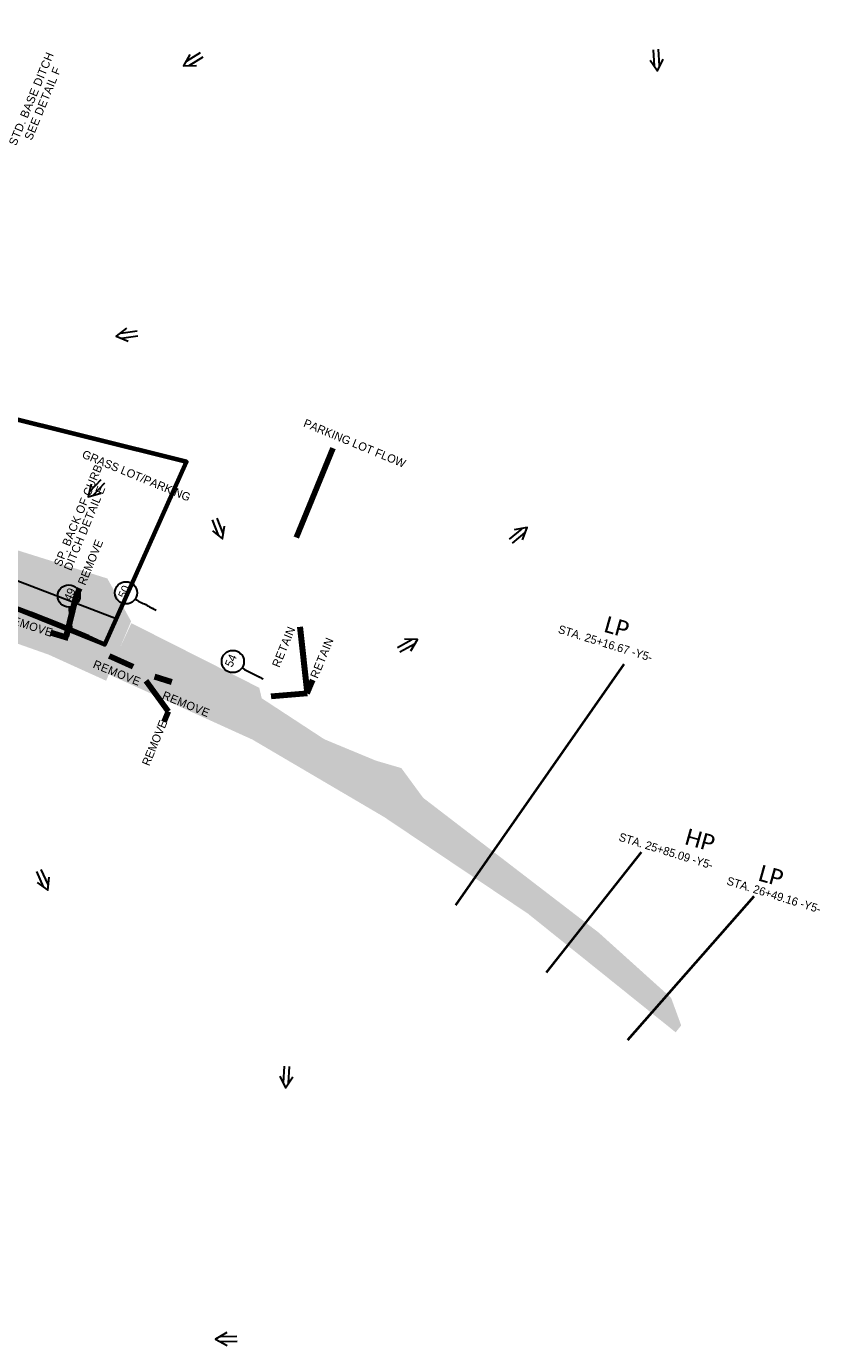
# Model space of a CAD drawing. Extents: x 1160024 to 2574774, y 200346 to 1150377.
# Tile 108 of 118: x 2483595 to 2484075, y 368558 to 369357. Entities that reach past the tile are written whole.
import ezdxf
from ezdxf.enums import TextEntityAlignment as Align

# ---------------------------------------------------------------- set-up
doc = ezdxf.new("R2010")
doc.units = 0
doc.header["$MEASUREMENT"] = 0
for name, color, linetype, lineweight in [('Exist Plan Preparation Drainage Arrows Symbol CELL', 5, 'Continuous', 30), ('Exist Plan Preparation Drainage Notes Label', 31, 'Continuous', 30), ('Exist Plan Preparation Watershed Blue', 5, 'Continuous', 30), ('Prop Drainage Structure Junction Box Convert From Drop Inlet Label', 9, 'Continuous', 30), ('Prop Drainage Structure Pipe Removal Label', 9, 'Continuous', 30), ('Prop Earthen Structure Ditch Flow Line', 6, 'Rdy Ditch Special Prp', 30), ('Prop Vertical Profile Ditch Grade Median Label', 5, 'Continuous', 40)]:
    doc.layers.add(name, color=color, linetype=linetype, lineweight=lineweight)
doc.layers.add('Scratch_Level_6', color=30, linetype='Continuous', lineweight=0, plot=False)
doc.styles.add('Style-Calibri', font='CALIBRI.TTF')
doc.styles.add('Style-GEOMETRICFUTURA_211_M_L', font='GEOMETRICFUTURA_211_M_L.shx')
doc.linetypes.add('Rdy Ditch Special Prp', pattern='A,0.55,-0.2,[22,dgnlstyle-RdylsE.shx,S=0.001111,R=0,X=0,Y=0],-0.2,0.55', length=1.5)
doc.dimstyles.new('erosion_control', dxfattribs={"dimtxt": 4.99999, "dimasz": 9.99998, "dimexe": 2.499995, "dimexo": 2.499995, "dimgap": 2.499995, "dimtad": 0, "dimtih": 1, "dimtoh": 1, "dimzin": 3, "dimdsep": 46, "dimtxsty": 'Style-GEOMETRICFUTURA_211_M_L', "dimcen": 0.09, "dimaunit": 1, "dimadec": 4, "dimazin": 3, "dimtfac": 1, "dimtofl": 0, "dimtmove": 0, "dimatfit": 1, "dimfxl": 1, "dimtzin": 3, "dimlwd": 106, "dimarcsym": 0})

# ---------------------------------------------------------------- blocks, each defined once
blk = doc.blocks.new('*U90')
at = {"layer": 'Exist Plan Preparation Drainage Notes Label'}
blk.add_circle((-2.02, 0), 1.99, dxfattribs=at)
blk.add_open_spline([(-0.14, -0.66), (0.52, -0.97), (1.25, -1), (1.95, -1.17), (2.64, -1.34), (3.31, -1.55), (4.01, -1.67)], degree=3, knots=[0, 0, 0, 0, 0.5025, 0.5025, 0.5025, 1, 1, 1, 1], dxfattribs=at)
blk.add_solid([(4.01, -1.67), (3.19, -1.21), (3.12, -1.72), (3.52, -1.56)], dxfattribs=at)
blk = doc.blocks.new('*U375')
at = {"layer": 'Exist Plan Preparation Drainage Notes Label'}
blk.add_circle((-2.02, 0), 1.99, dxfattribs=at)
blk.add_open_spline([(-0.14, -0.66), (0.5, -0.96), (1.25, -1), (1.95, -1.17), (2.64, -1.34), (3.31, -1.55), (4.01, -1.67)], degree=3, knots=[0, 0, 0, 0, 0.5025, 0.5025, 0.5025, 1, 1, 1, 1], dxfattribs=at)
blk.add_solid([(4.01, -1.67), (3.19, -1.21), (3.12, -1.72), (3.52, -1.56)], dxfattribs=at)
blk = doc.blocks.new('EXIST PLAN PREPARATION DRAINAGE ARROWS SYMBOL_164')
at = {"layer": 'Exist Plan Preparation Drainage Arrows Symbol CELL'}
for p, q in [((-3.87, 1.5), (6.13, 1.5)), ((-3.87, -1.5), (6.13, -1.5))]:
    blk.add_line(p, q, dxfattribs=at)
at = {"layer": 'Exist Plan Preparation Drainage Arrows Symbol CELL', "flags": 128}
blk.add_lwpolyline([(0, 3.97), (-6.87, 0), (0, -3.97)], dxfattribs=at)
blk = doc.blocks.new('EXIST PLAN PREPARATION DRAINAGE ARROWS SYMBOL_196')
at = {"layer": 'Exist Plan Preparation Drainage Arrows Symbol CELL'}
for p, q in [((-3.87, 1.5), (6.13, 1.5)), ((-3.87, -1.5), (6.13, -1.5))]:
    blk.add_line(p, q, dxfattribs=at)
at = {"layer": 'Exist Plan Preparation Drainage Arrows Symbol CELL', "flags": 128}
blk.add_lwpolyline([(0, 3.97), (-6.87, 0), (0, -3.97)], dxfattribs=at)
blk = doc.blocks.new('EXIST PLAN PREPARATION DRAINAGE ARROWS SYMBOL_197')
at = {"layer": 'Exist Plan Preparation Drainage Arrows Symbol CELL'}
for p, q in [((-3.87, 1.5), (6.13, 1.5)), ((-3.87, -1.5), (6.13, -1.5))]:
    blk.add_line(p, q, dxfattribs=at)
at = {"layer": 'Exist Plan Preparation Drainage Arrows Symbol CELL', "flags": 128}
blk.add_lwpolyline([(0, 3.97), (-6.87, 0), (0, -3.97)], dxfattribs=at)
blk = doc.blocks.new('EXIST PLAN PREPARATION DRAINAGE ARROWS SYMBOL_198')
at = {"layer": 'Exist Plan Preparation Drainage Arrows Symbol CELL'}
for p, q in [((-3.87, 1.5), (6.13, 1.5)), ((-3.87, -1.5), (6.13, -1.5))]:
    blk.add_line(p, q, dxfattribs=at)
at = {"layer": 'Exist Plan Preparation Drainage Arrows Symbol CELL', "flags": 128}
blk.add_lwpolyline([(0, 3.97), (-6.87, 0), (0, -3.97)], dxfattribs=at)
blk = doc.blocks.new('EXIST PLAN PREPARATION DRAINAGE ARROWS SYMBOL_199')
at = {"layer": 'Exist Plan Preparation Drainage Arrows Symbol CELL'}
for p, q in [((-3.87, 1.5), (6.13, 1.5)), ((-3.87, -1.5), (6.13, -1.5))]:
    blk.add_line(p, q, dxfattribs=at)
at = {"layer": 'Exist Plan Preparation Drainage Arrows Symbol CELL', "flags": 128}
blk.add_lwpolyline([(0, 3.97), (-6.87, 0), (0, -3.97)], dxfattribs=at)
blk = doc.blocks.new('EXIST PLAN PREPARATION DRAINAGE ARROWS SYMBOL_200')
at = {"layer": 'Exist Plan Preparation Drainage Arrows Symbol CELL'}
for p, q in [((-3.87, 1.5), (6.13, 1.5)), ((-3.87, -1.5), (6.13, -1.5))]:
    blk.add_line(p, q, dxfattribs=at)
at = {"layer": 'Exist Plan Preparation Drainage Arrows Symbol CELL', "flags": 128}
blk.add_lwpolyline([(0, 3.97), (-6.87, 0), (0, -3.97)], dxfattribs=at)
blk = doc.blocks.new('EXIST PLAN PREPARATION DRAINAGE ARROWS SYMBOL_243')
at = {"layer": 'Exist Plan Preparation Drainage Arrows Symbol CELL'}
for p, q in [((-3.87, 1.5), (6.13, 1.5)), ((-3.87, -1.5), (6.13, -1.5))]:
    blk.add_line(p, q, dxfattribs=at)
at = {"layer": 'Exist Plan Preparation Drainage Arrows Symbol CELL', "flags": 128}
blk.add_lwpolyline([(0, 3.97), (-6.87, 0), (0, -3.97)], dxfattribs=at)
blk = doc.blocks.new('EXIST PLAN PREPARATION DRAINAGE ARROWS SYMBOL_244')
at = {"layer": 'Exist Plan Preparation Drainage Arrows Symbol CELL'}
for p, q in [((-3.87, 1.5), (6.13, 1.5)), ((-3.87, -1.5), (6.13, -1.5))]:
    blk.add_line(p, q, dxfattribs=at)
at = {"layer": 'Exist Plan Preparation Drainage Arrows Symbol CELL', "flags": 128}
blk.add_lwpolyline([(0, 3.97), (-6.87, 0), (0, -3.97)], dxfattribs=at)
blk = doc.blocks.new('EXIST PLAN PREPARATION DRAINAGE ARROWS SYMBOL_245')
at = {"layer": 'Exist Plan Preparation Drainage Arrows Symbol CELL'}
for p, q in [((-3.87, 1.5), (6.13, 1.5)), ((-3.87, -1.5), (6.13, -1.5))]:
    blk.add_line(p, q, dxfattribs=at)
at = {"layer": 'Exist Plan Preparation Drainage Arrows Symbol CELL', "flags": 128}
blk.add_lwpolyline([(0, 3.97), (-6.87, 0), (0, -3.97)], dxfattribs=at)
blk = doc.blocks.new('EXIST PLAN PREPARATION DRAINAGE ARROWS SYMBOL_246')
at = {"layer": 'Exist Plan Preparation Drainage Arrows Symbol CELL'}
for p, q in [((-3.87, 1.5), (6.13, 1.5)), ((-3.87, -1.5), (6.13, -1.5))]:
    blk.add_line(p, q, dxfattribs=at)
at = {"layer": 'Exist Plan Preparation Drainage Arrows Symbol CELL', "flags": 128}
blk.add_lwpolyline([(0, 3.97), (-6.87, 0), (0, -3.97)], dxfattribs=at)
blk = doc.blocks.new('*U839')
at = {"layer": 'Exist Plan Preparation Drainage Notes Label'}
blk.add_circle((-2.02, 0), 1.99, dxfattribs=at)
blk.add_open_spline([(-0.14, -0.66), (0.52, -0.97), (1.25, -1), (1.95, -1.17), (2.64, -1.34), (3.31, -1.55), (4.01, -1.67)], degree=3, knots=[0, 0, 0, 0, 0.5025, 0.5025, 0.5025, 1, 1, 1, 1], dxfattribs=at)
blk.add_solid([(4.01, -1.67), (3.19, -1.21), (3.12, -1.72), (3.52, -1.56)], dxfattribs=at)

msp = doc.modelspace()

# ---------------------------------------------------------------- hatches: boundary and pattern name
at = {"layer": 'Scratch_Level_6'}
for points in [[(2483643.69, 368960.94), (2483608.79, 368976.78), (2483546.81, 368998.68), (2483456.37, 369030.63), (2483435.1, 369037.59), (2483430.6, 369060.92), (2483416.91, 369083.65), (2483415.13, 369104.47), (2483431.42, 369146.07), (2483459.18, 369207.74), (2483507.22, 369331.01), (2483533.48, 369420.19), (2483543.32, 369458.7), (2483557.39, 369642.26), (2483560.61, 369684.33), (2483595.35, 369649.31), (2483595.29, 369589.28), (2483572.45, 369371.96), (2483569.75, 369151.67), (2483554.17, 369051.21), (2483567.61, 369046.99), (2483644.45, 369022.89), (2483658.83, 368996.96)], [(2483988.81, 368747.92), (2483973.89, 368759.9), (2483899.27, 368819.84), (2483812.11, 368878.4), (2483732.3, 368925.31), (2483644.77, 368965.04), (2483658.98, 368995.84), (2483736.48, 368956.69), (2483737.98, 368950.32), (2483775.92, 368925.48), (2483807.19, 368912.52), (2483822.58, 368908.02), (2483835.78, 368890.02), (2483855.3, 368875.04), (2483942.11, 368808.39), (2483986.05, 368768.81), (2483992.16, 368752.1)]]:
    msp.add_hatch(color=256, dxfattribs=at).paths.add_polyline_path(points)

# ---------------------------------------------------------------- linework, layer by layer
at = {"layer": 'Exist Plan Preparation Watershed Blue', "color": 5, "linetype": 'Continuous', "lineweight": 70, "flags": 128}
msp.add_lwpolyline([(2483642.93, 368982.95), (2483692.38, 369093.51), (2483574.67, 369122.95), (2483549.88, 369019.49), (2483555.94, 369017.2), (2483567.24, 369013.16), (2483581.48, 369007.93), (2483597.97, 369001.64), (2483614.37, 368995.16), (2483632.75, 368987.58), (2483642.93, 368982.95)], close=True, dxfattribs=at)
msp.add_lwpolyline([(2483550.07, 369020.17), (2483642.93, 368982.95), (2483692.38, 369093.51), (2483574.67, 369122.95)], dxfattribs=at)
at = {"layer": 'Prop Earthen Structure Ditch Flow Line', "ltscale": 50}
msp.add_line((2483649.78, 368998.51), (2483556.54, 369034.02), dxfattribs=at)
at = {"layer": 'Prop Vertical Profile Ditch Grade Median Label'}
for p, q in [((2483957.34, 368971.07), (2483855.42, 368825)), ((2483967.84, 368857.17), (2483910.36, 368784.24)), ((2484036.22, 368830.27), (2483959.58, 368743.23))]:
    msp.add_line(p, q, dxfattribs=at)

# ---------------------------------------------------------------- block references
at = {"layer": 'Exist Plan Preparation Drainage Arrows Symbol CELL'}
for name, p, rotation in [('EXIST PLAN PREPARATION DRAINAGE ARROWS SYMBOL_196', (2483977.28, 369337.31), 94.1638729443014), ('EXIST PLAN PREPARATION DRAINAGE ARROWS SYMBOL_197', (2483696.48, 369337.04), 31.28258597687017), ('EXIST PLAN PREPARATION DRAINAGE ARROWS SYMBOL_200', (2483656.58, 369170.61), 7.931024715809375), ('EXIST PLAN PREPARATION DRAINAGE ARROWS SYMBOL_245', (2483637.53, 369077.35), 46.67547024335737), ('EXIST PLAN PREPARATION DRAINAGE ARROWS SYMBOL_246', (2483711.8, 369053.24), 111.2196520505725), ('EXIST PLAN PREPARATION DRAINAGE ARROWS SYMBOL_244', (2483893.53, 369049.42), 219.525760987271), ('EXIST PLAN PREPARATION DRAINAGE ARROWS SYMBOL_243', (2483826.34, 368982.56), 208.8297432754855), ('EXIST PLAN PREPARATION DRAINAGE ARROWS SYMBOL_198', (2483605.56, 368840.31), 114.2015485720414), ('EXIST PLAN PREPARATION DRAINAGE ARROWS SYMBOL_199', (2483752.88, 368721.16), 86.54329473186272), ('EXIST PLAN PREPARATION DRAINAGE ARROWS SYMBOL_164', (2483716.88, 368562.17), 0.8783775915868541)]:
    msp.add_blockref(name, p, dxfattribs=dict(at, rotation=rotation))
at = {"layer": 'Exist Plan Preparation Drainage Notes Label', "xscale": 3.375, "yscale": 3.375, "zscale": 3.375}
for name, p, rotation in [('*U375', (2483623.49, 369005.96), 290.7792067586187), ('*U90', (2483662.32, 369012.51), 345.5278009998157), ('*U839', (2483727.05, 368970.89), 345.5278009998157)]:
    msp.add_blockref(name, p, dxfattribs=dict(at, rotation=rotation))

# ---------------------------------------------------------------- texts
at = {"layer": 'Exist Plan Preparation Drainage Notes Label', "style": 'Style-GEOMETRICFUTURA_211_M_L'}
for s, p in [('PARKING LOT FLOW', (2483764.7, 369119.76)), ('GRASS LOT/PARKING', (2483630.53, 369100.91))]:
    msp.add_text(s, height=5, rotation=337.56306, dxfattribs=at).set_placement(p, align=Align.TOP_LEFT)
for s, height, p in [('49', 5.062, (2483621.61, 369013.26)), ('50', 5.063, (2483654.54, 369014.86)), ('54', 5.062, (2483719.23, 368973.15))]:
    msp.add_text(s, height=height, rotation=65.86306, dxfattribs=at).set_placement(p, align=Align.MIDDLE_CENTER)
at = {"layer": 'Prop Drainage Structure Junction Box Convert From Drop Inlet Label', "style": 'Style-GEOMETRICFUTURA_211_M_L'}
msp.add_text('REMOVE', height=5, rotation=67.56306, dxfattribs=at).set_placement((2483673.01, 368923.29), align=Align.MIDDLE_CENTER)
at = {"layer": 'Prop Drainage Structure Pipe Removal Label', "char_height": 5, "line_spacing_factor": 0.6, "style": 'Style-GEOMETRICFUTURA_211_M_L'}
for s, insert, attachment_point, rotation in [('REMOVE', (2483628.68, 369019.32), 4, 67.55948), ('\\T1.044;REMOVE', (2483581.69, 368996.84), 7, 341.77608), ('\\T1.060;RETAIN', (2483744.02, 368970.48), 1, 67.56306), ('\\T1.060;RETAIN', (2483767.19, 368963.84), 1, 67.56306), ('\\T1.044;REMOVE', (2483635.25, 368968.92), 7, 338.22828), ('\\T1.044;REMOVE', (2483677.19, 368950.13), 7, 337.77326)]:
    msp.add_mtext(s, dxfattribs=dict(at, insert=insert, attachment_point=attachment_point, rotation=rotation))
at = {"layer": 'Prop Earthen Structure Ditch Flow Line', "linetype": 'Rdy Ditch Special Prp', "insert": (2483601.83, 369312.18), "char_height": 5, "attachment_point": 5, "rotation": 67.56306, "line_spacing_factor": 0.900001, "style": 'Style-GEOMETRICFUTURA_211_M_L'}
msp.add_mtext('\\T1.057;STD. BASE DITCH\\PSEE DETAIL F\\P', dxfattribs=at)
at = {"layer": 'Prop Earthen Structure Ditch Flow Line', "insert": (2483622.55, 369027.18), "char_height": 5, "attachment_point": 7, "rotation": 67.56306, "line_spacing_factor": 0.786545, "style": 'Style-GEOMETRICFUTURA_211_M_L'}
msp.add_mtext('\\T1.053;SP. BACK OF CURB\\PDITCH DETAIL E\\P', dxfattribs=at)
at = {"layer": 'Prop Vertical Profile Ditch Grade Median Label', "style": 'Style-Calibri'}
for s, p in [('LP', (2483951.8, 368988.75)), ('HP', (2484002.26, 368859.64)), ('LP', (2484045.28, 368838.04))]:
    msp.add_text(s, height=10, rotation=344.32138, dxfattribs=at).set_placement(p, align=Align.CENTER)
at = {"layer": 'Prop Vertical Profile Ditch Grade Median Label', "style": 'Style-GEOMETRICFUTURA_211_M_L'}
for s, p in [('STA. 25+16.67 -Y5-', (2483918.62, 368994.83)), ('STA. 25+85.09 -Y5-', (2483955.38, 368868.97)), ('STA. 26+49.16 -Y5-', (2484020.77, 368842.35))]:
    msp.add_text(s, height=5, rotation=342.75871, dxfattribs=at).set_placement(p, align=Align.TOP_LEFT)

# ---------------------------------------------------------------- leaders
at = {"layer": 'Exist Plan Preparation Drainage Notes Label'}
for points, override in [([(2483758.95, 369047.67), (2483781.34, 369101.9)], {"dimtxt": 4.999999, "dimasz": 4.999999, "dimgap": 0, "dimlwd": 65534}), ([(2483609.97, 368990.11), (2483620.67, 368986.98)], {"dimtxt": 5, "dimasz": 5, "dimgap": 0, "dimlwd": 65534}), ([(2483645.5, 368976.08), (2483659.86, 368969.49)], {"dimtxt": 5, "dimasz": 5, "dimgap": 0, "dimlwd": 65534}), ([(2483672.96, 368963.55), (2483683.33, 368960.25)], {"dimtxt": 5, "dimasz": 5, "dimgap": 0, "dimlwd": 65534})]:
    msp.add_leader(points, dimstyle='erosion_control', override=override, dxfattribs=at)
at = {"layer": 'Prop Drainage Structure Pipe Removal Label'}
for points in [[(2483619.68, 368987.96), (2483625.55, 369012.03), (2483627.72, 369017.01)], [(2483760.99, 368993.56), (2483765.55, 368953.33)], [(2483667.69, 368960.86), (2483681.2, 368942.24), (2483678.61, 368935.97)], [(2483743.63, 368951.52), (2483765.55, 368953.33), (2483768.98, 368961.59)]]:
    msp.add_leader(points, dimstyle='erosion_control', override={"dimtxt": 5, "dimasz": 5, "dimgap": 0, "dimlwd": 65534}, dxfattribs=at)

doc.saveas('drawing.dxf')
